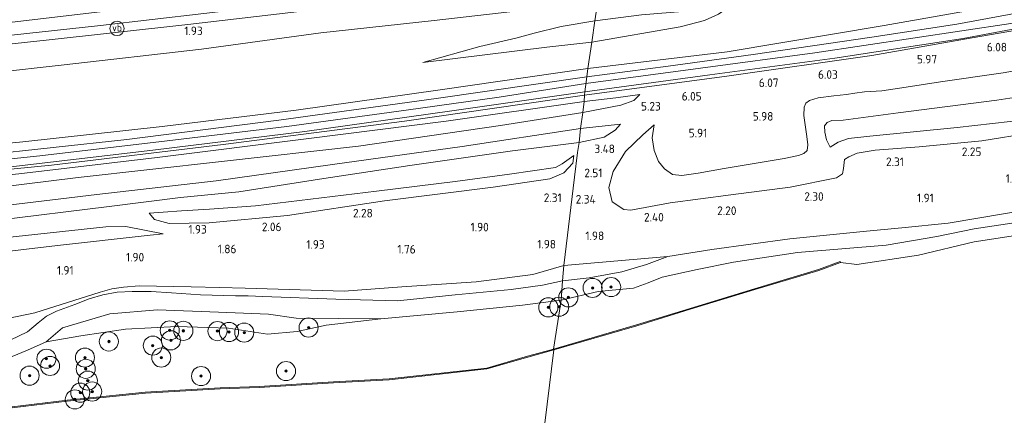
# Model space of a CAD drawing. Extents: x 126429 to 133038, y 413091 to 414846.
# Tile 224 of 256: x 131547 to 131753, y 413218 to 413301. Entities that reach past the tile are written whole.
import ezdxf
from ezdxf.enums import TextEntityAlignment as Align
from ezdxf.lldxf.tags import DXFTag

# ---------------------------------------------------------------- set-up
doc = ezdxf.new("R2010")
doc.units = 0
for name, color, linetype, lineweight in [('B-ME-GR-BOOM-S', 90, 'Continuous', 25), ('B-ME-GR-GRAS-GV', 60, 'Continuous', 13), ('B-ME-GR-MOERAS-GV', 120, 'Continuous', 13), ('B-ME-GW-TALUD_KRUIN-G', 90, 'Continuous', 18), ('B-ME-GW-TALUD_TEEN-G', 90, 'Continuous', 18), ('B-ME-IE-TERREINAFSCHEIDING_KUNSTMATIG_HEKWERK-G', 20, 'IE-TERREINAFSCHEIDING-KUNSTMATIG', 18), ('B-ME-OB-BESCHOEIING-GV', 7, 'Continuous', 18), ('B-ME-OB-OEVERVOORZIENING-G', 7, 'Continuous', 18), ('B-ME-OG-HOOGTEPUNT-S', 7, 'Continuous', 25), ('B-ME-OG-WATER_KANAAL-GV', 120, 'Continuous', 18), ('B-ME-VH-VERHARDING_ASFALT-GV', 252, 'Continuous', 18), ('B-ME-VH-VERHARDING_HALFVERHARDING-GV', 252, 'Continuous', 18), ('B-ME-VW-VERKEERSTEKEN_DRAAGCONSTRUCTIE-S', 7, 'Continuous', 25), ('B-ME-WH-WINTERBED-G', 150, 'WH-WINTERBED', 18)]:
    doc.layers.add(name, color=color, linetype=linetype, lineweight=lineweight)
doc.styles.add('NLCS-ISO', font='NLCS-ISO.ttf')
doc.styles.add('NLCS-ISO-ANNOTATIVE-T18', font='NLCS-ISO.ttf', dxfattribs={"height": 1.8})
doc.styles.get("Standard").update_dxf_attribs({"font": 'arial.ttf'})
doc.linetypes.add('IE-TERREINAFSCHEIDING-KUNSTMATIG', pattern='A,4,[82,NLCS.SHX,S=0.75,R=90,X=0,Y=0],4,-2', length=10)
tags = doc.linetypes.add('WH-WINTERBED', pattern='A,6,-3.5,["WB",Standard,S=1.8,R=0,X=-1.5,Y=-0.9],-3.5,6,-3.5,6,-3.5,6,-3.5,6,-3.5', length=51).pattern_tags.tags
tags[6] = DXFTag(74, 10)

# ---------------------------------------------------------------- blocks, each defined once
blk = doc.blocks.new('SAL-HOOGTELABEL-SO')
at = {"color": 0, "linetype": 'ByBlock', "lineweight": -2, "style": 'NLCS-ISO-ANNOTATIVE-T18'}
blk.add_attdef('HOOGTE', text='', height=1.8, dxfattribs=at).set_placement((2.79, 0), align=Align.RIGHT)
blk = doc.blocks.new('SGR-BOOM_01-SO')
at = {"linetype": 'ByBlock', "lineweight": 18}
h = blk.add_hatch(color=0, dxfattribs=at)
h.dxf.hatch_style = 1
edge = h.paths.add_edge_path()
edge.add_arc((0, 0), 0.25, 0, 360)
at = {"color": 0, "linetype": 'ByBlock', "lineweight": 18}
for radius in [2, 0.25]:
    blk.add_circle((0, 0), radius, dxfattribs=at)
blk = doc.blocks.new('SIE-WEG_PAAL_VERKEERSBORD-SO')
at = {"color": 0, "linetype": 'ByBlock', "lineweight": 18}
blk.add_circle((0, 0), 1.5, dxfattribs=at)
at = {"color": 0, "linetype": 'ByBlock', "lineweight": 18, "style": 'NLCS-ISO'}
blk.add_text('vb', height=1.5, dxfattribs=at).set_placement((0, 0.13), align=Align.MIDDLE_CENTER)

msp = doc.modelspace()

# ---------------------------------------------------------------- linework, layer by layer
at = {"layer": 'B-ME-GR-GRAS-GV'}
for points in [[(131370.188, 413281.566, 1.285), (131393.477, 413283.21, 1.266), (131416.767, 413284.853, 1.246), (131440.678, 413287.262, 1.262), (131464.588, 413289.672, 1.278), (131489.165, 413292.129, 1.301), (131513.741, 413294.587, 1.324), (131538.828, 413297.322, 1.333), (131563.916, 413300.058, 1.342), (131585.562, 413302.571, 1.375), (131607.208, 413305.084, 1.408), (131637.283, 413308.181, 1.407), (131645.977, 413307.314, 1.695), (131641.702, 413307, 1.866), (131606.751, 413303.138, 1.614), (131582.21, 413300.285, 1.504), (131552.551, 413296.95, 1.494), (131516.163, 413293.063, 1.494), (131486.244, 413289.916, 1.494), (131453.943, 413286.677, 1.494), (131418.63, 413283.569, 1.494), (131379.955, 413280.557, 1.494), (131359.166, 413279.204, 1.488)], [(131359.166, 413279.204, 1.488), (131379.955, 413280.557, 1.494), (131418.63, 413283.569, 1.494), (131453.943, 413286.677, 1.494), (131486.244, 413289.916, 1.494), (131516.163, 413293.063, 1.494), (131552.551, 413296.95, 1.494), (131582.21, 413300.285, 1.504), (131606.751, 413303.138, 1.614), (131641.702, 413307, 1.866), (131645.977, 413307.314, 1.695), (131668.042, 413305.112, 2.449), (131653.889, 413303.425, 2.422), (131633.764, 413301.113, 2.174), (131610.083, 413298.526, 2.103), (131585.061, 413295.133, 2.007), (131555.669, 413291.76, 1.876), (131528.106, 413288.674, 1.986), (131499.848, 413286.532, 1.879), (131475.561, 413284.592, 1.726), (131451.108, 413282.218, 1.776), (131424.707, 413279.813, 1.703), (131394.466, 413276.774, 1.79), (131362.099, 413274.42, 1.841)], [(131575.092, 413304.221, 1.27), (131541.236, 413300.297, 1.248), (131507.973, 413296.732, 1.252), (131470.868, 413292.893, 1.25), (131450.804, 413290.864, 1.238), (131430.741, 413288.836, 1.226), (131394.019, 413285.82, 1.218), (131358.196, 413283.436, 1.214)], [(131668.042, 413305.112, 2.449), (131667.44, 413301.02, 3.807), (131660.341, 413299.812, 3.896), (131654.69, 413298.466, 3.884), (131650.9086, 413297.431, 3.9333), (131643.3714, 413295.6334, 3.9525), (131631.4084, 413292.2939, 4.159), (131657.407, 413295.522, 4.234), (131666.784, 413296.566, 4.179), (131665.974, 413291.057, 5.859), (131635.033, 413286.565, 6.08), (131604.891, 413282.323, 6.08), (131576.852, 413278.9, 6.07), (131547.674, 413275.727, 6.084), (131521.283, 413273.213, 6.082), (131495.4387, 413270.6928, 6.368), (131464.761, 413267.293, 6.024), (131430.653, 413264.603, 6), (131396.066, 413261.54, 6.012), (131358.645, 413258.987, 6.026)], [(131362.099, 413274.42, 1.841), (131394.466, 413276.774, 1.79), (131424.707, 413279.813, 1.703), (131451.108, 413282.218, 1.776), (131475.561, 413284.592, 1.726), (131499.848, 413286.532, 1.879), (131528.106, 413288.674, 1.986), (131555.669, 413291.76, 1.876), (131585.061, 413295.133, 2.007), (131610.083, 413298.526, 2.103), (131633.764, 413301.113, 2.174), (131653.889, 413303.425, 2.422)], [(131771.641, 413263.814, 1.854), (131741.377, 413258.71, 1.941), (131731.662, 413257.726, 1.962), (131724.306, 413257.02, 2.037), (131708.256, 413255.402, 1.962), (131691.94, 413253.151, 1.987), (131682.675, 413251.715, 1.962), (131660.933, 413249.817, 1.918), (131663.181, 413268.296, 2.404), (131663.815, 413273.493, 3.306), (131664.153, 413275.597, 3.693), (131669.377, 413276.713, 4.243), (131671.678, 413278.168, 4.443), (131672.816, 413279.416, 4.894), (131664.413, 413278.517, 4.896), (131664.877, 413281.866, 5.043), (131672.847, 413283.377, 5.218), (131675.583, 413284.389, 5.481), (131676.854, 413285.587, 5.749), (131671.832, 413284.906, 5.747), (131665.194, 413284.157, 5.921), (131665.258, 413285.493, 6.154), (131695.089, 413289.447, 6.274), (131725.402, 413293.777, 6.198), (131746.421, 413297.44, 6.243), (131767.441, 413301.104, 6.288)], [(131758.808, 413277.595, 2.187), (131748.413, 413275.944, 2.171), (131735.313, 413274.685, 2.425), (131726.144, 413273.97, 2.491), (131722.332, 413273.328, 2.482), (131720.571, 413272.582, 2.457), (131719.691, 413271.999, 2.469), (131719.497, 413270.155, 2.549), (131719.289, 413269.043, 2.562), (131718.027, 413268.195, 2.562), (131708.35, 413266.199, 2.562), (131695.902, 413264.644, 2.537), (131683.189, 413262.936, 2.524), (131674.937, 413261.442, 2.549), (131673.504, 413261.555, 2.549), (131671.027, 413263.131, 2.604), (131670.324, 413266.179, 2.767), (131671.278, 413269.474, 3.179), (131673.838, 413273.665, 4.067), (131677.453, 413277.17, 4.904), (131679.816, 413279.269, 5.329), (131679.447, 413276.512, 5.39), (131679.854, 413273.889, 5.543), (131680.721, 413271.56, 5.501), (131681.978, 413270.037, 5.523), (131683.681, 413268.89, 5.42), (131685.615, 413268.637, 5.346), (131689.05, 413269.163, 5.572), (131694.475, 413270.124, 5.666), (131707.081, 413272.219, 5.576), (131710.084, 413272.815, 5.599), (131711.162, 413273.24, 5.488), (131711.906, 413273.884, 5.504), (131712.023, 413275.098, 5.482), (131711.801, 413276.802, 5.627), (131711.163, 413281.205, 5.766), (131711.246, 413282.962, 5.859), (131711.595, 413283.806, 5.839), (131712.373, 413284.361, 5.818), (131714.194, 413284.907, 5.748), (131717.456, 413285.346, 5.805), (131720.096, 413285.606, 5.62), (131721.888, 413285.886, 5.652), (131723.898, 413286.157, 5.705), (131727.532, 413286.411, 5.643), (131731.676, 413287.006, 5.739), (131739.819, 413288.255, 5.708), (131752.893, 413290.169, 5.702), (131764.101, 413292.12, 5.908)], [(131764.101, 413292.12, 5.908), (131752.893, 413290.169, 5.702), (131739.819, 413288.255, 5.708), (131731.676, 413287.006, 5.739), (131727.532, 413286.411, 5.643), (131723.898, 413286.157, 5.705), (131721.888, 413285.886, 5.652), (131720.096, 413285.606, 5.62), (131717.456, 413285.346, 5.805), (131714.194, 413284.907, 5.748), (131712.373, 413284.361, 5.818), (131711.595, 413283.806, 5.839), (131711.246, 413282.962, 5.859), (131711.163, 413281.205, 5.766), (131711.801, 413276.802, 5.627), (131712.023, 413275.098, 5.482), (131711.906, 413273.884, 5.504), (131711.162, 413273.24, 5.488), (131710.084, 413272.815, 5.599), (131707.081, 413272.219, 5.576), (131694.475, 413270.124, 5.666), (131689.05, 413269.163, 5.572), (131685.615, 413268.637, 5.346), (131683.681, 413268.89, 5.42), (131681.978, 413270.037, 5.523), (131680.721, 413271.56, 5.501), (131679.854, 413273.889, 5.543), (131679.447, 413276.512, 5.39), (131679.816, 413279.269, 5.329), (131677.453, 413277.17, 4.904), (131673.838, 413273.665, 4.067), (131671.278, 413269.474, 3.179), (131670.324, 413266.179, 2.767), (131671.027, 413263.131, 2.604), (131673.504, 413261.555, 2.549), (131674.937, 413261.442, 2.549), (131683.189, 413262.936, 2.524), (131695.902, 413264.644, 2.537), (131708.35, 413266.199, 2.562), (131718.027, 413268.195, 2.562), (131719.289, 413269.043, 2.562), (131719.497, 413270.155, 2.549), (131719.691, 413271.999, 2.469), (131720.571, 413272.582, 2.457), (131722.332, 413273.328, 2.482), (131726.144, 413273.97, 2.491), (131735.313, 413274.685, 2.425), (131748.413, 413275.944, 2.171), (131758.808, 413277.595, 2.187)], [(131358.645, 413258.987, 6.026), (131396.066, 413261.54, 6.012), (131430.653, 413264.603, 6), (131464.761, 413267.293, 6.024), (131495.4387, 413270.6928, 6.368), (131521.283, 413273.213, 6.082), (131547.674, 413275.727, 6.084), (131576.852, 413278.9, 6.07), (131604.891, 413282.323, 6.08), (131635.033, 413286.565, 6.08), (131665.974, 413291.057, 5.859), (131665.718, 413289.287, 6.11), (131634.178, 413284.786, 6.034), (131601.258, 413280.212, 6.036), (131569.443, 413276.227, 6.064), (131538.545, 413272.827, 6.08), (131507.222, 413269.841, 6.054), (131474.401, 413266.745, 6.104), (131444.434, 413264.301, 6.038), (131410.658, 413261.438, 6.076), (131379.564, 413259.128, 6.084), (131357.917, 413257.44, 6.089)], [(131772.443, 413287.65, 3.596), (131751.548, 413284.418, 3.555), (131730.901, 413281.76, 3.538), (131719.442, 413280.276, 3.722), (131717.011, 413280.168, 3.775), (131716.089, 413279.734, 3.85), (131715.527, 413279.075, 3.85), (131715.552, 413277.707, 3.763), (131715.925, 413276.137, 3.713), (131716.665, 413274.627, 3.638), (131718.331, 413275.642, 3.502), (131720.553, 413276.402, 3.52), (131724.975, 413276.929, 3.245), (131743.244, 413278.715, 3.167), (131761.761, 413280.81, 2.994)], [(131761.761, 413280.81, 2.994), (131743.244, 413278.715, 3.167), (131724.975, 413276.929, 3.245), (131720.553, 413276.402, 3.52), (131718.331, 413275.642, 3.502), (131716.665, 413274.627, 3.638), (131715.925, 413276.137, 3.713), (131715.552, 413277.707, 3.763), (131715.527, 413279.075, 3.85), (131716.089, 413279.734, 3.85), (131717.011, 413280.168, 3.775), (131719.442, 413280.276, 3.722), (131730.901, 413281.76, 3.538), (131751.548, 413284.418, 3.555), (131772.443, 413287.65, 3.596)], [(131333.742, 413252.558, 6.082), (131372.418, 413255.337, 6.064), (131411.96, 413258.404, 6.062), (131451.139, 413261.808, 6.062), (131485.461, 413264.781, 6.06), (131513.405, 413267.469, 6.056), (131542.751, 413270.229, 6.058), (131574.869, 413273.975, 5.912), (131606.699, 413277.866, 5.988), (131637.5, 413282.182, 6.034), (131665.342, 413286.183, 6.094), (131665.258, 413285.493, 6.154), (131627.602, 413280.055, 5.974), (131589.603, 413275.163, 5.96), (131553.706, 413270.833, 6.042), (131520.258, 413267.519, 6.094), (131481.547, 413263.906, 6.124), (131461.35, 413262.182, 6.126), (131441.154, 413260.458, 6.128), (131420.051, 413258.624, 6.128), (131398.949, 413256.791, 6.128), (131363.354, 413254.129, 6.144)], [(131363.354, 413254.129, 6.144), (131398.949, 413256.791, 6.128), (131420.051, 413258.624, 6.128), (131441.154, 413260.458, 6.128), (131461.35, 413262.182, 6.126), (131481.547, 413263.906, 6.124), (131520.258, 413267.519, 6.094), (131553.706, 413270.833, 6.042), (131589.603, 413275.163, 5.96), (131627.602, 413280.055, 5.974), (131665.258, 413285.493, 6.154), (131665.194, 413284.157, 5.921), (131636.311, 413280.032, 5.79), (131607.551, 413276.392, 5.836), (131575.799, 413272.404, 5.834), (131546.846, 413269.038, 5.84), (131518.872, 413266.065, 5.836), (131489.58, 413263.333, 5.845), (131454.189, 413260.076, 5.926), (131429.504, 413258.02, 5.915), (131397.563, 413255.631, 6.006), (131366.207, 413253.074, 6.013)], [(131366.207, 413253.074, 6.013), (131397.563, 413255.631, 6.006), (131429.504, 413258.02, 5.915), (131454.189, 413260.076, 5.926), (131489.58, 413263.333, 5.845), (131518.872, 413266.065, 5.836), (131546.846, 413269.038, 5.84), (131575.799, 413272.404, 5.834), (131607.551, 413276.392, 5.836), (131636.311, 413280.032, 5.79), (131665.194, 413284.157, 5.921), (131664.877, 413281.866, 5.043), (131647.681, 413279.152, 4.948), (131617.933, 413274.826, 5.056), (131589.27, 413271.569, 5.021), (131559.271, 413268.239, 4.912), (131529.272, 413264.526, 4.802), (131498.174, 413261.401, 4.689), (131460.364, 413258.325, 4.943), (131425.723, 413255.445, 4.847), (131390.08, 413252.367, 5.182), (131359.127, 413249.833, 5.176)], [(131359.127, 413249.833, 5.176), (131390.08, 413252.367, 5.182), (131425.723, 413255.445, 4.847), (131460.364, 413258.325, 4.943), (131498.174, 413261.401, 4.689), (131529.272, 413264.526, 4.802), (131559.271, 413268.239, 4.912), (131589.27, 413271.569, 5.021), (131617.933, 413274.826, 5.056), (131647.681, 413279.152, 4.948), (131664.877, 413281.866, 5.043), (131664.413, 413278.517, 4.896), (131639.62, 413274.752, 4.824), (131612.52, 413270.935, 4.76), (131588.16, 413267.547, 4.752), (131563.133, 413264.713, 4.754), (131534.675, 413261.284, 4.738), (131507.344, 413258.624, 4.524), (131483.171, 413256.735, 4.722), (131465.007, 413255.132, 4.686), (131441.538, 413253.286, 4.746), (131415.415, 413251.35, 4.871), (131391.67, 413249.21, 4.962), (131368.673, 413247.387, 4.986)], [(131534.675, 413261.284, 4.738), (131563.133, 413264.713, 4.754), (131588.16, 413267.547, 4.752), (131612.52, 413270.935, 4.76), (131639.62, 413274.752, 4.824), (131664.413, 413278.517, 4.896), (131664.153, 413275.597, 3.693), (131650.191, 413273.819, 3.593), (131628.711, 413270.77, 3.646), (131609.754, 413267.925, 3.616), (131592.863, 413265.272, 3.686), (131580.652, 413264.093, 3.662), (131565.742, 413262.201, 3.652), (131541.913, 413259.25, 3.676)], [(131541.913, 413259.25, 3.676), (131565.742, 413262.201, 3.652), (131580.652, 413264.093, 3.662), (131592.863, 413265.272, 3.686), (131609.754, 413267.925, 3.616), (131628.711, 413270.77, 3.646), (131650.191, 413273.819, 3.593), (131664.153, 413275.597, 3.693), (131663.815, 413273.493, 3.306), (131663.181, 413268.296, 2.404), (131660.933, 413249.817, 1.918), (131654.47, 413247.918, 1.918), (131642.551, 413246.422, 1.743), (131627.034, 413245.376, 1.601), (131614.947, 413244.457, 1.484), (131594.245, 413245.051, 1.772), (131588.832, 413245.193, 1.794), (131582.92, 413245.366, 1.85), (131572.045, 413245.571, 1.956), (131568.732, 413245.286, 1.935), (131566.33, 413244.97, 1.908), (131563.843, 413244.273, 1.946), (131550.172, 413239.918, 1.946), (131526.553, 413235.035, 1.89)], [(131759.366, 413259.391, 0.756), (131746.855, 413257.495, 0.756), (131738.988, 413255.901, 0.794), (131728.383, 413254.106, 0.7), (131709.818, 413252.516, 0.7), (131696.471, 413250.537, 0.7), (131688.879, 413249.017, 0.7), (131681.536, 413247.388, 0.7), (131678.602, 413246.203, 0.7), (131675.522, 413245.089, 0.7), (131668.119, 413244.362, 0.7), (131660.385, 413242.606, 0.7), (131660.662, 413246.611, 1.537), (131666.25, 413247.244, 1.599), (131673.105, 413248.474, 1.737), (131678.213, 413250.007, 1.837), (131682.675, 413251.715, 1.962), (131691.94, 413253.151, 1.987), (131708.256, 413255.402, 1.962), (131724.306, 413257.02, 2.037), (131731.662, 413257.726, 1.962), (131741.377, 413258.71, 1.941), (131771.641, 413263.814, 1.854)], [(131353.371, 413234.674, 2.163), (131382.129, 413236.764, 2.163), (131407.592, 413238.369, 2.063), (131436.314, 413240.95, 2.026), (131464.905, 413243.215, 1.926), (131487.166, 413245.449, 1.901), (131509.605, 413248.5, 1.988), (131531.822, 413251.305, 2.113), (131554.914, 413253.988, 2.138), (131574.336, 413256.204, 2.201), (131577.056, 413256.475, 2.213), (131569.201, 413257.983, 2.986), (131565.073, 413257.949, 3.074), (131541.059, 413255.366, 3.011), (131512.275, 413252.079, 3.061), (131480.338, 413248.542, 3.061), (131455.163, 413246.031, 3.024), (131423.749, 413242.939, 3.049), (131388.798, 413240.232, 3.086), (131357.457, 413237.823, 3.111)], [(131526.553, 413235.035, 1.89), (131550.172, 413239.918, 1.946), (131563.843, 413244.273, 1.946), (131566.33, 413244.97, 1.908), (131568.732, 413245.286, 1.935), (131572.045, 413245.571, 1.956), (131582.92, 413245.366, 1.85), (131588.832, 413245.193, 1.794), (131594.245, 413245.051, 1.772), (131614.947, 413244.457, 1.484), (131627.034, 413245.376, 1.601), (131642.551, 413246.422, 1.743), (131654.47, 413247.918, 1.918), (131660.933, 413249.817, 1.918), (131660.662, 413246.611, 1.537), (131656.435, 413245.712, 1.537), (131649.904, 413244.796, 1.512), (131638.158, 413243.698, 1.574), (131626.1, 413242.425, 1.499), (131613.201, 413242.813, 1.449), (131597.911, 413243.367, 1.637), (131594.819, 413243.461, 1.699), (131592.167, 413243.487, 1.654), (131584.899, 413243.713, 1.788), (131578.768, 413244.14, 1.858), (131574.517, 413244.404, 1.744), (131570.552, 413244.359, 1.843), (131567.441, 413244.28, 1.886), (131564.402, 413243.668, 2.026), (131561.531, 413242.855, 2.02), (131558.555, 413241.681, 1.994), (131556.24, 413240.837, 1.99), (131554.693, 413240.244, 1.978), (131552.643, 413239.258, 1.902), (131550.9, 413237.846, 1.86), (131548.642, 413235.927, 1.836), (131545.008, 413234.212, 1.93)], [(131545.008, 413234.212, 1.93), (131548.642, 413235.927, 1.836), (131550.9, 413237.846, 1.86), (131552.643, 413239.258, 1.902), (131554.693, 413240.244, 1.978), (131556.24, 413240.837, 1.99), (131558.555, 413241.681, 1.994), (131561.531, 413242.855, 2.02), (131564.402, 413243.668, 2.026), (131567.441, 413244.28, 1.886), (131570.552, 413244.359, 1.843), (131574.517, 413244.404, 1.744), (131578.768, 413244.14, 1.858), (131584.899, 413243.713, 1.788), (131592.167, 413243.487, 1.654), (131594.819, 413243.461, 1.699), (131597.911, 413243.367, 1.637), (131613.201, 413242.813, 1.449), (131626.1, 413242.425, 1.499), (131638.158, 413243.698, 1.574), (131649.904, 413244.796, 1.512), (131656.435, 413245.712, 1.537), (131660.662, 413246.611, 1.537), (131660.385, 413242.606, 0.7), (131652.289, 413241.542, 0.7), (131638.586, 413240.111, 0.7), (131622.625, 413238.684, 0.7), (131604.905, 413238.842, 1.305), (131599.107, 413239.654, 1.355), (131588.638, 413240.09, 1.368), (131575.854, 413240.532, 1.318), (131565.904, 413239.691, 1.33), (131555.966, 413236.798, 1.305), (131552.564, 413233.846, 0.7), (131548.637, 413232.081, 0.789), (131545.416, 413230.784, 0.789)]]:
    msp.add_polyline3d(points, dxfattribs=at)
for points in [[(131695.089, 413289.447, 6.274), (131665.258, 413285.493, 6.154), (131665.342, 413286.183, 6.094), (131691.497, 413289.712, 6.122), (131717.653, 413293.241, 6.149), (131744.558, 413297.361, 6.137), (131763.487, 413300.901, 6.111), (131782.446, 413305.143, 5.899), (131784.896, 413305.188, 5.912), (131767.441, 413301.104, 6.288), (131746.421, 413297.44, 6.243), (131725.402, 413293.777, 6.198)], [(131682.777, 413291.521, 6.205), (131665.718, 413289.287, 6.11), (131665.974, 413291.057, 5.859), (131695.155, 413294.536, 6.178), (131728.021, 413300.075, 6.274), (131753.718, 413304.612, 5.926), (131767.755, 413304.872, 6.043), (131743.187, 413300.366, 6.175), (131725.437, 413297.616, 6.157), (131700.593, 413294.007, 6.203)], [(131753.718, 413304.612, 5.926), (131728.021, 413300.075, 6.274), (131695.155, 413294.536, 6.178), (131665.974, 413291.057, 5.859), (131666.784, 413296.566, 4.179), (131685.289, 413299.771, 4.107), (131690.403, 413301.11, 4.095), (131693.305, 413302.421, 4.02), (131695.217, 413303.744, 4.02), (131677.17, 413302.264, 3.92), (131667.44, 413301.02, 3.807), (131668.042, 413305.112, 2.449), (131669.34, 413304.952, 2.687)], [(131685.289, 413299.771, 4.107), (131666.784, 413296.566, 4.179), (131667.44, 413301.02, 3.807), (131677.17, 413302.264, 3.92), (131695.217, 413303.744, 4.02), (131693.305, 413302.421, 4.02), (131690.403, 413301.11, 4.095)], [(131657.407, 413295.522, 4.234), (131631.4084, 413292.2939, 4.159), (131643.3714, 413295.6334, 3.9525), (131650.9086, 413297.431, 3.9333), (131654.69, 413298.466, 3.884), (131660.341, 413299.812, 3.896), (131667.44, 413301.02, 3.807), (131666.784, 413296.566, 4.179)], [(131672.847, 413283.377, 5.218), (131664.877, 413281.866, 5.043), (131665.194, 413284.157, 5.921), (131671.832, 413284.906, 5.747), (131676.854, 413285.587, 5.749), (131675.583, 413284.389, 5.481)], [(131669.377, 413276.713, 4.243), (131664.153, 413275.597, 3.693), (131664.413, 413278.517, 4.896), (131672.816, 413279.416, 4.894), (131671.678, 413278.168, 4.443)], [(131586.716, 413258.785, 2.408), (131578.321, 413258.651, 2.496), (131575.226, 413259.472, 2.708), (131574.151, 413260.783, 2.999), (131577.02, 413261.009, 3.116), (131580.866, 413261.301, 3.152), (131586.778, 413261.584, 3.195), (131596.404, 413262.312, 3.131), (131621.731, 413265.412, 3.233), (131638.16, 413267.398, 3.371), (131649.539, 413268.914, 3.396), (131659.194, 413270.32, 3.383), (131660.613, 413271.076, 3.371), (131663.059, 413272.88, 3.371), (131662.795, 413271.233, 2.958), (131660.926, 413269.222, 2.658), (131657.968, 413267.964, 2.608), (131646.139, 413266.207, 2.483), (131623.385, 413263.346, 2.446), (131603.089, 413260.293, 2.471)], [(131575.226, 413259.472, 2.708), (131578.321, 413258.651, 2.496), (131586.716, 413258.785, 2.408), (131603.089, 413260.293, 2.471), (131623.385, 413263.346, 2.446), (131646.139, 413266.207, 2.483), (131657.968, 413267.964, 2.608), (131660.926, 413269.222, 2.658), (131662.795, 413271.233, 2.958), (131663.059, 413272.88, 3.371), (131660.613, 413271.076, 3.371), (131659.194, 413270.32, 3.383), (131649.539, 413268.914, 3.396), (131638.16, 413267.398, 3.371), (131621.731, 413265.412, 3.233), (131596.404, 413262.312, 3.131), (131586.778, 413261.584, 3.195), (131580.866, 413261.301, 3.152), (131577.02, 413261.009, 3.116), (131574.151, 413260.783, 2.999)], [(131319.434, 413232.447, 2.163), (131292.312, 413231.13, 2.226), (131292.668, 413234.236, 3.224), (131325.589, 413235.869, 3.174), (131357.457, 413237.823, 3.111), (131388.798, 413240.232, 3.086), (131423.749, 413242.939, 3.049), (131455.163, 413246.031, 3.024), (131480.338, 413248.542, 3.061), (131512.275, 413252.079, 3.061), (131541.059, 413255.366, 3.011), (131565.073, 413257.949, 3.074), (131569.201, 413257.983, 2.986), (131577.056, 413256.475, 2.213), (131574.336, 413256.204, 2.201), (131554.914, 413253.988, 2.138), (131531.822, 413251.305, 2.113), (131509.605, 413248.5, 1.988), (131487.166, 413245.449, 1.901), (131464.905, 413243.215, 1.926), (131436.314, 413240.95, 2.026), (131407.592, 413238.369, 2.063), (131382.129, 413236.764, 2.163), (131353.371, 413234.674, 2.163)], [(131666.25, 413247.244, 1.599), (131660.662, 413246.611, 1.537), (131660.933, 413249.817, 1.918), (131682.675, 413251.715, 1.962), (131678.213, 413250.007, 1.837), (131673.105, 413248.474, 1.737)], [(131611.193, 413237.34, 0.7), (131605.121, 413236.049, 0.7), (131598.927, 413235.433, 0.7), (131590.735, 413236.72, 0.7), (131579.921, 413237.05, 0.7), (131569.156, 413236.501, 0.7), (131559.82, 413235.077, 0.7), (131552.564, 413233.846, 0.7), (131555.966, 413236.798, 1.305), (131565.904, 413239.691, 1.33), (131575.854, 413240.532, 1.318), (131588.638, 413240.09, 1.368), (131599.107, 413239.654, 1.355), (131604.905, 413238.842, 1.305), (131622.625, 413238.684, 0.7)]]:
    msp.add_polyline3d(points, close=True, dxfattribs=at)
at = {"layer": 'B-ME-GR-MOERAS-GV'}
for points in [[(131764.133, 413257.431, 0.7), (131746.862, 413254.758, 0.7), (131735.173, 413252.011, 0.7), (131722.294, 413250.056, 0.7), (131718.839, 413250.455, 0.7), (131718.758, 413250.636, 0.7), (131714.275, 413248.975, 0.7), (131700.87, 413244.968, 0.7), (131687.348, 413240.851, 0.7), (131676.169, 413237.387, 0.7), (131658.776, 413232.347, 0.7), (131660.385, 413242.606, 0.7), (131668.119, 413244.362, 0.7), (131675.522, 413245.089, 0.7), (131678.602, 413246.203, 0.7), (131681.536, 413247.388, 0.7), (131688.879, 413249.017, 0.7), (131696.471, 413250.537, 0.7), (131709.818, 413252.516, 0.7), (131728.383, 413254.106, 0.7), (131738.988, 413255.901, 0.794), (131746.855, 413257.495, 0.756), (131759.366, 413259.391, 0.756)], [(131545.416, 413230.784, 0.789), (131548.637, 413232.081, 0.789), (131552.564, 413233.846, 0.7), (131559.82, 413235.077, 0.7), (131569.156, 413236.501, 0.7), (131579.921, 413237.05, 0.7), (131590.735, 413236.72, 0.7), (131598.927, 413235.433, 0.7), (131605.121, 413236.049, 0.7), (131611.193, 413237.34, 0.7), (131622.625, 413238.684, 0.7), (131638.586, 413240.111, 0.7), (131652.289, 413241.542, 0.7), (131660.385, 413242.606, 0.7), (131658.776, 413232.347, 0.7), (131652.853, 413230.699, 0.7), (131644.779, 413228.374, 0.7), (131624.376, 413226.136, 0.7), (131612.691, 413225.46, 0.7), (131597.154, 413224.515, 0.7), (131588.985, 413224.205, 0.7), (131573.316, 413223.341, 0.7), (131556.922, 413221.628, 0.7), (131540.745, 413219.705, 0.7)]]:
    msp.add_polyline3d(points, dxfattribs=at)
at = {"layer": 'B-ME-GW-TALUD_KRUIN-G'}
for points in [[(131753.718, 413304.612, 5.926), (131728.021, 413300.075, 6.274), (131695.155, 413294.536, 6.178), (131665.974, 413291.057, 5.859)], [(131667.44, 413301.02, 3.807), (131677.17, 413302.264, 3.92), (131695.217, 413303.744, 4.02)], [(131631.4084, 413292.2939, 4.159), (131643.3714, 413295.6334, 3.9525), (131650.9086, 413297.431, 3.9333), (131654.69, 413298.466, 3.884), (131660.341, 413299.812, 3.896), (131667.44, 413301.02, 3.807)], [(131895.503, 413298.269, 3.104), (131895.037, 413298.814, 2.945), (131894.208, 413299.198, 2.934), (131893, 413299.55, 3.119), (131891.838, 413299.711, 2.989), (131890.254, 413299.786, 3.143), (131880.11, 413298.938, 3.066), (131871.157, 413298.036, 2.895), (131854.988, 413296.059, 2.936), (131834.146, 413292.229, 3.063), (131828.77, 413291.402, 3.002), (131825.185, 413290.818, 3.141), (131820.48, 413290.12, 3.034), (131816.501, 413289.45, 3.069), (131801.519, 413286.959, 3.101), (131780.612, 413283.62, 3.112), (131761.761, 413280.81, 2.994), (131743.244, 413278.715, 3.167), (131724.975, 413276.929, 3.245), (131720.553, 413276.402, 3.52), (131718.331, 413275.642, 3.502), (131716.665, 413274.627, 3.638)], [(131764.101, 413292.12, 5.908), (131752.893, 413290.169, 5.702), (131739.819, 413288.255, 5.708), (131731.676, 413287.006, 5.739), (131727.532, 413286.411, 5.643), (131723.898, 413286.157, 5.705), (131721.888, 413285.886, 5.652), (131720.096, 413285.606, 5.62), (131717.456, 413285.346, 5.805), (131714.194, 413284.907, 5.748), (131712.373, 413284.361, 5.818), (131711.595, 413283.806, 5.839), (131711.246, 413282.962, 5.859), (131711.163, 413281.205, 5.766), (131711.801, 413276.802, 5.627), (131712.023, 413275.098, 5.482), (131711.906, 413273.884, 5.504), (131711.162, 413273.24, 5.488), (131710.084, 413272.815, 5.599), (131707.081, 413272.219, 5.576), (131694.475, 413270.124, 5.666), (131689.05, 413269.163, 5.572), (131685.615, 413268.637, 5.346), (131683.681, 413268.89, 5.42), (131681.978, 413270.037, 5.523), (131680.721, 413271.56, 5.501), (131679.854, 413273.889, 5.543), (131679.447, 413276.512, 5.39), (131679.816, 413279.269, 5.329)], [(131295.496, 413254.994, 6.108), (131322.545, 413256.863, 6.026), (131358.645, 413258.987, 6.026), (131396.066, 413261.54, 6.012), (131430.653, 413264.603, 6), (131464.761, 413267.293, 6.024), (131495.4387, 413270.6928, 6.368), (131521.283, 413273.213, 6.082), (131547.674, 413275.727, 6.084), (131576.852, 413278.9, 6.07), (131604.891, 413282.323, 6.08), (131635.033, 413286.565, 6.08), (131665.974, 413291.057, 5.859)], [(131676.854, 413285.587, 5.749), (131671.832, 413284.906, 5.747), (131665.194, 413284.157, 5.921)], [(131665.194, 413284.157, 5.921), (131636.311, 413280.032, 5.79), (131607.551, 413276.392, 5.836), (131575.799, 413272.404, 5.834), (131546.846, 413269.038, 5.84), (131518.872, 413266.065, 5.836), (131489.58, 413263.333, 5.845), (131454.189, 413260.076, 5.926), (131429.504, 413258.02, 5.915), (131397.563, 413255.631, 6.006), (131366.207, 413253.074, 6.013), (131330.857, 413250.434, 6.058), (131301.329, 413248.668, 6.06), (131294.57, 413248.118, 6.06)], [(131664.413, 413278.517, 4.896), (131672.816, 413279.416, 4.894)], [(131664.413, 413278.517, 4.896), (131639.62, 413274.752, 4.824), (131612.52, 413270.935, 4.76), (131588.16, 413267.547, 4.752), (131563.133, 413264.713, 4.754), (131534.675, 413261.284, 4.738), (131507.344, 413258.624, 4.524), (131483.171, 413256.735, 4.722), (131465.007, 413255.132, 4.686), (131441.538, 413253.286, 4.746), (131415.415, 413251.35, 4.871), (131391.67, 413249.21, 4.962), (131368.673, 413247.387, 4.986), (131345.599, 413245.502, 4.916), (131318.077, 413243.796, 4.914), (131293.753, 413242.056, 4.882)], [(131574.151, 413260.783, 2.999), (131577.02, 413261.009, 3.116), (131580.866, 413261.301, 3.152), (131586.778, 413261.584, 3.195), (131596.404, 413262.312, 3.131), (131621.731, 413265.412, 3.233), (131638.16, 413267.398, 3.371), (131649.539, 413268.914, 3.396), (131659.194, 413270.32, 3.383), (131660.613, 413271.076, 3.371), (131663.059, 413272.88, 3.371)], [(131771.641, 413263.814, 1.854), (131741.377, 413258.71, 1.941), (131731.662, 413257.726, 1.962), (131724.306, 413257.02, 2.037), (131708.256, 413255.402, 1.962), (131691.94, 413253.151, 1.987), (131682.675, 413251.715, 1.962), (131678.213, 413250.007, 1.837), (131673.105, 413248.474, 1.737), (131666.25, 413247.244, 1.599), (131660.662, 413246.611, 1.537)], [(131292.668, 413234.236, 3.224), (131325.589, 413235.869, 3.174), (131357.457, 413237.823, 3.111), (131388.798, 413240.232, 3.086), (131423.749, 413242.939, 3.049), (131455.163, 413246.031, 3.024), (131480.338, 413248.542, 3.061), (131512.275, 413252.079, 3.061), (131541.059, 413255.366, 3.011), (131565.073, 413257.949, 3.074), (131569.201, 413257.983, 2.986), (131577.056, 413256.475, 2.213)], [(131545.008, 413234.212, 1.93), (131548.642, 413235.927, 1.836), (131550.9, 413237.846, 1.86), (131552.643, 413239.258, 1.902), (131554.693, 413240.244, 1.978), (131556.24, 413240.837, 1.99), (131558.555, 413241.681, 1.994), (131561.531, 413242.855, 2.02), (131564.402, 413243.668, 2.026), (131567.441, 413244.28, 1.886), (131570.552, 413244.359, 1.843), (131574.517, 413244.404, 1.744), (131578.768, 413244.14, 1.858), (131584.899, 413243.713, 1.788), (131592.167, 413243.487, 1.654), (131594.819, 413243.461, 1.699), (131597.911, 413243.367, 1.637), (131613.201, 413242.813, 1.449), (131626.1, 413242.425, 1.499), (131638.158, 413243.698, 1.574), (131649.904, 413244.796, 1.512), (131656.435, 413245.712, 1.537), (131660.662, 413246.611, 1.537)]]:
    msp.add_polyline3d(points, dxfattribs=at)
at = {"layer": 'B-ME-GW-TALUD_TEEN-G'}
for points in [[(131888.918, 413307.086, 3.571), (131888.287, 413305.843, 3.651), (131887.443, 413305.009, 3.519), (131886.09, 413304.512, 3.582), (131884.313, 413304.171, 3.469), (131881.472, 413304.09, 3.443), (131878.676, 413304.08, 3.536), (131872.738, 413303.992, 3.561), (131864.808, 413303.08, 3.457), (131842.891, 413299.425, 3.295), (131820.43, 413295.334, 3.526), (131796.094, 413291.007, 3.588), (131772.443, 413287.65, 3.596), (131751.548, 413284.418, 3.555), (131730.901, 413281.76, 3.538), (131719.442, 413280.276, 3.722)], [(131668.042, 413305.112, 2.449), (131653.889, 413303.425, 2.422), (131633.764, 413301.113, 2.174), (131610.083, 413298.526, 2.103), (131585.061, 413295.133, 2.007), (131555.669, 413291.76, 1.876), (131528.106, 413288.674, 1.986), (131499.848, 413286.532, 1.879), (131475.561, 413284.592, 1.726), (131451.108, 413282.218, 1.776), (131424.707, 413279.813, 1.703), (131394.466, 413276.774, 1.79), (131362.099, 413274.42, 1.841), (131328.6, 413272.349, 1.871), (131297.527, 413270.053, 2.014)], [(131695.217, 413303.744, 4.02), (131693.305, 413302.421, 4.02), (131690.403, 413301.11, 4.095), (131685.289, 413299.771, 4.107), (131666.784, 413296.566, 4.179)], [(131728.383, 413254.106, 0.7), (131738.988, 413255.901, 0.794), (131746.855, 413257.495, 0.756), (131759.366, 413259.391, 0.756), (131772.61, 413261.884, 0.831), (131790.683, 413264.766, 0.944), (131808.353, 413268.444, 1.044), (131824.756, 413271.525, 0.881), (131840.877, 413274.726, 0.906), (131858.232, 413278.115, 0.994), (131874.016, 413281.016, 0.931), (131893.453, 413284.71, 0.819), (131911.523, 413287.957, 0.669), (131913.571, 413288.809, 0.719), (131916.633, 413289.604, 0.831), (131926.517, 413291.218, 0.956), (131940.898, 413293.15, 1.094), (131950.807, 413293.875, 0.956), (131953.799, 413294.637, 0.981), (131956.172, 413295.699, 0.944), (131961.163, 413298.135, 1.031), (131967.885, 413300.349, 0.968)], [(131722.332, 413273.328, 2.482), (131726.144, 413273.97, 2.491), (131735.313, 413274.685, 2.425), (131748.413, 413275.944, 2.171), (131758.808, 413277.595, 2.187), (131768.333, 413279.174, 2.334), (131778.451, 413280.816, 2.262), (131785.496, 413282.033, 2.213), (131794.026, 413283.513, 2.375), (131811.058, 413286.452, 2.533), (131828.915, 413289.148, 2.303), (131843.642, 413292.096, 2.503), (131865.512, 413295.45, 2.454), (131880.953, 413297.217, 2.463), (131887.048, 413297.574, 2.8), (131893.82, 413298.026, 2.585), (131895.503, 413298.269, 3.104)], [(131666.784, 413296.566, 4.179), (131657.407, 413295.522, 4.234), (131631.4084, 413292.2939, 4.159)], [(131664.877, 413281.866, 5.043), (131672.847, 413283.377, 5.218), (131675.583, 413284.389, 5.481), (131676.854, 413285.587, 5.749)], [(131294.239, 413245.661, 5.212), (131325.071, 413247.673, 5.19), (131359.127, 413249.833, 5.176), (131390.08, 413252.367, 5.182), (131425.723, 413255.445, 4.847), (131460.364, 413258.325, 4.943), (131498.174, 413261.401, 4.689), (131529.272, 413264.526, 4.802), (131559.271, 413268.239, 4.912), (131589.27, 413271.569, 5.021), (131617.933, 413274.826, 5.056), (131647.681, 413279.152, 4.948), (131664.877, 413281.866, 5.043)], [(131672.816, 413279.416, 4.894), (131671.678, 413278.168, 4.443), (131669.377, 413276.713, 4.243), (131664.153, 413275.597, 3.693)], [(131722.332, 413273.328, 2.482), (131720.571, 413272.582, 2.457), (131719.691, 413271.999, 2.469), (131719.497, 413270.155, 2.549), (131719.289, 413269.043, 2.562), (131718.027, 413268.195, 2.562), (131708.35, 413266.199, 2.562), (131695.902, 413264.644, 2.537), (131683.189, 413262.936, 2.524), (131674.937, 413261.442, 2.549), (131673.504, 413261.555, 2.549), (131671.027, 413263.131, 2.604), (131670.324, 413266.179, 2.767), (131671.278, 413269.474, 3.179), (131673.838, 413273.665, 4.067), (131677.453, 413277.17, 4.904), (131679.816, 413279.269, 5.329)], [(131716.665, 413274.627, 3.638), (131715.925, 413276.137, 3.713), (131715.552, 413277.707, 3.763), (131715.527, 413279.075, 3.85), (131716.089, 413279.734, 3.85), (131717.011, 413280.168, 3.775), (131719.442, 413280.276, 3.722)], [(131293.339, 413238.978, 3.552), (131322.715, 413241.189, 3.432), (131354.294, 413243.127, 3.415), (131382.93, 413245.242, 3.51), (131411.292, 413246.78, 3.612), (131438.304, 413249.582, 3.532), (131468.92, 413252.676, 3.353), (131496.326, 413254.322, 3.402), (131519.576, 413256.804, 3.604), (131541.913, 413259.25, 3.676), (131565.742, 413262.201, 3.652), (131580.652, 413264.093, 3.662), (131592.863, 413265.272, 3.686), (131609.754, 413267.925, 3.616), (131628.711, 413270.77, 3.646), (131650.191, 413273.819, 3.593), (131664.153, 413275.597, 3.693)], [(131663.059, 413272.88, 3.371), (131662.795, 413271.233, 2.958), (131660.926, 413269.222, 2.658), (131657.968, 413267.964, 2.608), (131646.139, 413266.207, 2.483), (131623.385, 413263.346, 2.446), (131603.089, 413260.293, 2.471), (131586.716, 413258.785, 2.408), (131578.321, 413258.651, 2.496), (131575.226, 413259.472, 2.708), (131574.151, 413260.783, 2.999)], [(131292.312, 413231.13, 2.226), (131319.434, 413232.447, 2.163), (131353.371, 413234.674, 2.163), (131382.129, 413236.764, 2.163), (131407.592, 413238.369, 2.063), (131436.314, 413240.95, 2.026), (131464.905, 413243.215, 1.926), (131487.166, 413245.449, 1.901), (131509.605, 413248.5, 1.988), (131531.822, 413251.305, 2.113), (131554.914, 413253.988, 2.138), (131574.336, 413256.204, 2.201), (131577.056, 413256.475, 2.213)], [(131660.385, 413242.606, 0.7), (131668.119, 413244.362, 0.7), (131675.522, 413245.089, 0.7), (131678.602, 413246.203, 0.7), (131681.536, 413247.388, 0.7), (131688.879, 413249.017, 0.7), (131696.471, 413250.537, 0.7), (131709.818, 413252.516, 0.7), (131728.383, 413254.106, 0.7)], [(131660.385, 413242.606, 0.7), (131652.289, 413241.542, 0.7), (131638.586, 413240.111, 0.7), (131622.625, 413238.684, 0.7), (131611.193, 413237.34, 0.7), (131605.121, 413236.049, 0.7), (131598.927, 413235.433, 0.7), (131590.735, 413236.72, 0.7), (131579.921, 413237.05, 0.7), (131569.156, 413236.501, 0.7), (131559.82, 413235.077, 0.7), (131552.564, 413233.846, 0.7), (131548.637, 413232.081, 0.789), (131545.416, 413230.784, 0.789)]]:
    msp.add_polyline3d(points, dxfattribs=at)
at = {"layer": 'B-ME-IE-TERREINAFSCHEIDING_KUNSTMATIG_HEKWERK-G'}
for points in [[(131298.25, 413275.447, 1.534), (131318.314, 413276.649, 1.508), (131338.378, 413277.852, 1.482), (131359.166, 413279.204, 1.488), (131379.955, 413280.557, 1.494), (131418.63, 413283.569, 1.494), (131453.943, 413286.677, 1.494), (131486.244, 413289.916, 1.494), (131516.163, 413293.063, 1.494), (131552.551, 413296.95, 1.494), (131582.21, 413300.285, 1.504), (131606.751, 413303.138, 1.614), (131641.702, 413307, 1.866), (131645.977, 413307.314, 1.695)], [(131784.896, 413305.188, 5.912), (131767.441, 413301.104, 6.288), (131746.421, 413297.44, 6.243), (131725.402, 413293.777, 6.198), (131695.089, 413289.447, 6.274), (131665.258, 413285.493, 6.154)], [(131665.258, 413285.493, 6.154), (131627.602, 413280.055, 5.974), (131589.603, 413275.163, 5.96), (131553.706, 413270.833, 6.042), (131520.258, 413267.519, 6.094), (131481.547, 413263.906, 6.124), (131461.35, 413262.182, 6.126), (131441.154, 413260.458, 6.128), (131420.051, 413258.624, 6.128), (131398.949, 413256.791, 6.128), (131363.354, 413254.129, 6.144), (131325.06, 413251.452, 6.134), (131294.769, 413249.595, 6.134)], [(131660.933, 413249.817, 1.918), (131682.675, 413251.715, 1.962)], [(131594.245, 413245.051, 1.772), (131614.947, 413244.457, 1.484), (131627.034, 413245.376, 1.601), (131642.551, 413246.422, 1.743), (131654.47, 413247.918, 1.918), (131660.933, 413249.817, 1.918)], [(131594.245, 413245.051, 1.772), (131588.832, 413245.193, 1.794), (131582.92, 413245.366, 1.85), (131572.045, 413245.571, 1.956), (131568.732, 413245.286, 1.935), (131566.33, 413244.97, 1.908), (131563.843, 413244.273, 1.946), (131550.172, 413239.918, 1.946), (131526.553, 413235.035, 1.89)]]:
    msp.add_polyline3d(points, dxfattribs=at)
at = {"layer": 'B-ME-OB-BESCHOEIING-GV'}
msp.add_polyline3d([(131676.226, 413237.195, 0.7), (131658.831, 413232.155, 0.7), (131658.776, 413232.347, 0.7), (131676.169, 413237.387, 0.7), (131687.348, 413240.851, 0.7), (131700.87, 413244.968, 0.7), (131714.275, 413248.975, 0.7), (131718.758, 413250.636, 0.7), (131718.839, 413250.455, 0.7), (131714.332, 413248.783, 0.7), (131700.928, 413244.777, 0.7), (131687.407, 413240.66, 0.7)], close=True, dxfattribs=at)
msp.add_polyline3d([(131540.745, 413219.705, 0.7), (131556.922, 413221.628, 0.7), (131573.316, 413223.341, 0.7), (131588.985, 413224.205, 0.7), (131597.154, 413224.515, 0.7), (131612.691, 413225.46, 0.7), (131624.376, 413226.136, 0.7), (131644.779, 413228.374, 0.7), (131652.853, 413230.699, 0.7), (131658.776, 413232.347, 0.7), (131658.831, 413232.155, 0.7), (131652.907, 413230.507, 0.7), (131644.818, 413228.177, 0.7), (131624.393, 413225.937, 0.7), (131612.703, 413225.26, 0.7), (131597.164, 413224.315, 0.7), (131588.994, 413224.005, 0.7), (131573.332, 413223.142, 0.7), (131556.944, 413221.429, 0.7), (131540.768, 413219.506, 0.7)], dxfattribs=at)
at = {"layer": 'B-ME-OB-OEVERVOORZIENING-G'}
for points in [[(131714.332, 413248.783, 0.7), (131718.839, 413250.455, 0.7), (131722.294, 413250.056, 0.7), (131735.173, 413252.011, 0.7), (131746.862, 413254.758, 0.7), (131764.133, 413257.431, 0.7), (131787.474, 413260.851, 0.7), (131807.433, 413265.353, 0.7), (131823.288, 413268.823, 0.7), (131845.057, 413273.248, 0.7), (131867.818, 413277.719, 0.7), (131888.256, 413280.785, 0.7), (131902.519, 413282.97, 0.7), (131915.75, 413285.852, 0.7), (131929.99, 413288.026, 0.7), (131942.429, 413289.718, 0.7), (131954.397, 413291.216, 0.7), (131960.872, 413293.732, 0.7), (131964.912, 413295.438, 0.7), (131967.331, 413297, 0.7), (131968.259, 413298.601, 0.7)], [(131714.332, 413248.783, 0.7), (131700.928, 413244.777, 0.7), (131687.407, 413240.66, 0.7), (131676.226, 413237.195, 0.7), (131658.831, 413232.155, 0.7)], [(131354.312, 413202.276, 0.7), (131377.177, 413205.097, 0.7), (131400.705, 413206.764, 0.7), (131425.793, 413208.242, 0.7), (131441.16, 413209.071, 0.7), (131461.747, 413210.43, 0.7), (131477.141, 413212.04, 0.7), (131496.21, 413214.344, 0.7), (131509.31, 413215.856, 0.7), (131523.429, 413217.597, 0.7), (131540.768, 413219.506, 0.7), (131556.944, 413221.429, 0.7), (131573.332, 413223.142, 0.7), (131588.994, 413224.005, 0.7), (131597.164, 413224.315, 0.7), (131612.703, 413225.26, 0.7), (131624.393, 413225.937, 0.7), (131644.818, 413228.177, 0.7), (131652.907, 413230.507, 0.7), (131658.831, 413232.155, 0.7)]]:
    msp.add_polyline3d(points, dxfattribs=at)
at = {"layer": 'B-ME-OG-WATER_KANAAL-GV'}
for points in [[(131655.556, 413205.475, 0.7), (131658.831, 413232.155, 0.7), (131676.226, 413237.195, 0.7), (131687.407, 413240.66, 0.7), (131700.928, 413244.777, 0.7), (131714.332, 413248.783, 0.7), (131718.839, 413250.455, 0.7), (131722.294, 413250.056, 0.7), (131735.173, 413252.011, 0.7), (131746.862, 413254.758, 0.7), (131764.133, 413257.431, 0.7)], [(131540.768, 413219.506, 0.7), (131556.944, 413221.429, 0.7), (131573.332, 413223.142, 0.7), (131588.994, 413224.005, 0.7), (131597.164, 413224.315, 0.7), (131612.703, 413225.26, 0.7), (131624.393, 413225.937, 0.7), (131644.818, 413228.177, 0.7), (131652.907, 413230.507, 0.7), (131658.831, 413232.155, 0.7), (131655.556, 413205.475, 0.7), (131651.335, 413204.728, 0.7), (131650.064, 413204.548, 0.7), (131636.329, 413202.597, 0.7), (131614.829, 413200.187, 0.7), (131584.067, 413196.077, 0.7), (131550.795, 413191.852, 0.7), (131526.578, 413189.285, 0.7)]]:
    msp.add_polyline3d(points, dxfattribs=at)
at = {"layer": 'B-ME-VH-VERHARDING_ASFALT-GV'}
msp.add_polyline3d([(131358.196, 413283.436, 1.214), (131394.019, 413285.82, 1.218), (131430.741, 413288.836, 1.226), (131450.804, 413290.864, 1.238), (131470.868, 413292.893, 1.25), (131507.973, 413296.732, 1.252), (131541.236, 413300.297, 1.248), (131575.092, 413304.221, 1.27), (131602.733, 413307.381, 1.336), (131623.703, 413309.536, 1.306), (131637.283, 413308.181, 1.407), (131607.208, 413305.084, 1.408), (131585.562, 413302.571, 1.375), (131563.916, 413300.058, 1.342), (131538.828, 413297.322, 1.333), (131513.741, 413294.587, 1.324), (131489.165, 413292.129, 1.301), (131464.588, 413289.672, 1.278), (131440.678, 413287.262, 1.262), (131416.767, 413284.853, 1.246), (131393.477, 413283.21, 1.266), (131370.188, 413281.566, 1.285)], dxfattribs=at)
at = {"layer": 'B-ME-VH-VERHARDING_HALFVERHARDING-GV'}
msp.add_polyline3d([(131691.497, 413289.712, 6.122), (131665.342, 413286.183, 6.094), (131665.718, 413289.287, 6.11), (131682.777, 413291.521, 6.205), (131700.593, 413294.007, 6.203), (131725.437, 413297.616, 6.157), (131743.187, 413300.366, 6.175), (131767.755, 413304.872, 6.043), (131782.446, 413305.143, 5.899), (131763.487, 413300.901, 6.111), (131744.558, 413297.361, 6.137), (131717.653, 413293.241, 6.149)], close=True, dxfattribs=at)
msp.add_polyline3d([(131357.917, 413257.44, 6.089), (131379.564, 413259.128, 6.084), (131410.658, 413261.438, 6.076), (131444.434, 413264.301, 6.038), (131474.401, 413266.745, 6.104), (131507.222, 413269.841, 6.054), (131538.545, 413272.827, 6.08), (131569.443, 413276.227, 6.064), (131601.258, 413280.212, 6.036), (131634.178, 413284.786, 6.034), (131665.718, 413289.287, 6.11), (131665.342, 413286.183, 6.094), (131637.5, 413282.182, 6.034), (131606.699, 413277.866, 5.988), (131574.869, 413273.975, 5.912), (131542.751, 413270.229, 6.058), (131513.405, 413267.469, 6.056), (131485.461, 413264.781, 6.06), (131451.139, 413261.808, 6.062), (131411.96, 413258.404, 6.062), (131372.418, 413255.337, 6.064), (131333.742, 413252.558, 6.082)], dxfattribs=at)
at = {"layer": 'B-ME-WH-WINTERBED-G'}
for points in [[(131822.568, 413305.883, 5.888), (131787.522, 413299.966, 6.066), (131767.441, 413301.104, 6.288), (131763.487, 413300.901, 6.111), (131754.488, 413300.504, 6.192), (131733.994, 413297.417, 6.173), (131713.501, 413294.33, 6.154), (131689.527, 413291.125, 6.131), (131665.552, 413287.92, 6.108)], [(131665.552, 413287.92, 6.108), (131647.366, 413285.076, 6.065), (131627.945, 413282.355, 6.034), (131602.956, 413278.908, 6.036), (131577.858, 413275.935, 6.057), (131551.251, 413272.8, 6.074), (131522.46, 413269.801, 6.067), (131497.421, 413267.437, 6.069), (131471.831, 413265.05, 6.098), (131442.717, 413262.776, 6.04), (131416.581, 413260.442, 6.069), (131388.739, 413258.314, 6.083), (131369.222, 413256.681, 6.087), (131347.39, 413255.004, 6.092), (131322.903, 413253.472, 6.117), (131295.075, 413251.868, 6.134)]]:
    msp.add_polyline3d(points, dxfattribs=at)

# ---------------------------------------------------------------- block references
at = {"layer": 'B-ME-GR-BOOM-S'}
for p in [(131666.95, 413245.142, 1.244), (131670.832, 413245.309, 1.244), (131661.876, 413243.16, 1.067), (131657.684, 413241.075, 0.966), (131659.973, 413241.199, 0.688), (131578.423, 413236.234, 0.991), (131581.273, 413236.157, 1.067), (131588.425, 413236.097, 1.067), (131590.838, 413235.918, 0.966), (131594.025, 413235.791, 0.94), (131607.496, 413236.843, 0.94), (131565.683, 413233.93, 1.142), (131578.672, 413234.163, 0.89), (131574.882, 413233.066, 0.966), (131552.619, 413230.326, 1.117), (131560.676, 413230.555, 1.142), (131576.653, 413230.568, 0.89), (131553.373, 413228.805, 1.117), (131560.849, 413228.205, 1.117), (131602.77, 413227.729, 1.016), (131549.084, 413226.778, 0.84), (131561.286, 413225.736, 1.117), (131584.985, 413226.688, 0.89), (131562.191, 413223.454, 1.117), (131558.558, 413221.805, 1.117), (131559.699, 413223.214, 1.117)]:
    msp.add_blockref('SGR-BOOM_01-SO', p, dxfattribs=at)
at = {"layer": 'B-ME-OG-HOOGTEPUNT-S'}
for p, values in [((131582.5316, 413298.0298, 1.925), {'HOOGTE': '1.93'}), ((131750.924, 413294.633, 6.083), {'HOOGTE': '6.08'}), ((131736.288, 413292.103, 5.971), {'HOOGTE': '5.97'}), ((131715.493, 413288.897, 6.033), {'HOOGTE': '6.03'}), ((131703.099, 413287.17, 6.071), {'HOOGTE': '6.07'}), ((131686.997, 413284.344, 6.046), {'HOOGTE': '6.05'}), ((131678.435, 413282.253, 5.233), {'HOOGTE': '5.23'}), ((131702.009, 413280.146, 5.984), {'HOOGTE': '5.98'}), ((131688.158, 413276.644, 5.909), {'HOOGTE': '5.91'}), ((131668.835, 413273.337, 3.483), {'HOOGTE': '3.48'}), ((131745.556, 413272.728, 2.246), {'HOOGTE': '2.25'}), ((131729.335, 413270.634, 2.308), {'HOOGTE': '2.31'}), ((131666.222, 413268.304, 2.508), {'HOOGTE': '2.51'}), ((131754.505, 413267.139, 1.959), {'HOOGTE': '1.96'}), ((131657.69, 413263.115, 2.312), {'HOOGTE': '2.31'}), ((131664.809, 413262.787, 2.337), {'HOOGTE': '2.34'}), ((131712.537, 413263.369, 2.296), {'HOOGTE': '2.30'}), ((131735.583, 413263.068, 1.909), {'HOOGTE': '1.91'}), ((131618.143, 413259.882, 2.278), {'HOOGTE': '2.28'}), ((131679.066, 413259.034, 2.396), {'HOOGTE': '2.40'}), ((131694.278, 413260.399, 2.196), {'HOOGTE': '2.20'}), ((131583.393, 413256.5, 1.925), {'HOOGTE': '1.93'}), ((131599.026, 413257.01, 2.062), {'HOOGTE': '2.06'}), ((131642.423, 413256.967, 1.9), {'HOOGTE': '1.90'}), ((131666.59, 413255.142, 1.975), {'HOOGTE': '1.98'}), ((131589.597, 413252.383, 1.862), {'HOOGTE': '1.86'}), ((131608.071, 413253.341, 1.925), {'HOOGTE': '1.93'}), ((131627.121, 413252.33, 1.762), {'HOOGTE': '1.76'}), ((131656.506, 413253.392, 1.975), {'HOOGTE': '1.98'}), ((131570.282, 413250.662, 1.9), {'HOOGTE': '1.90'}), ((131555.507, 413247.914, 1.912), {'HOOGTE': '1.91'})]:
    msp.add_blockref('SAL-HOOGTELABEL-SO', p, dxfattribs=at).add_auto_attribs(values)
at = {"layer": 'B-ME-VW-VERKEERSTEKEN_DRAAGCONSTRUCTIE-S'}
msp.add_blockref('SIE-WEG_PAAL_VERKEERSBORD-SO', (131567.394, 413299.432, 1.396), dxfattribs=at)

doc.saveas('drawing.dxf')
